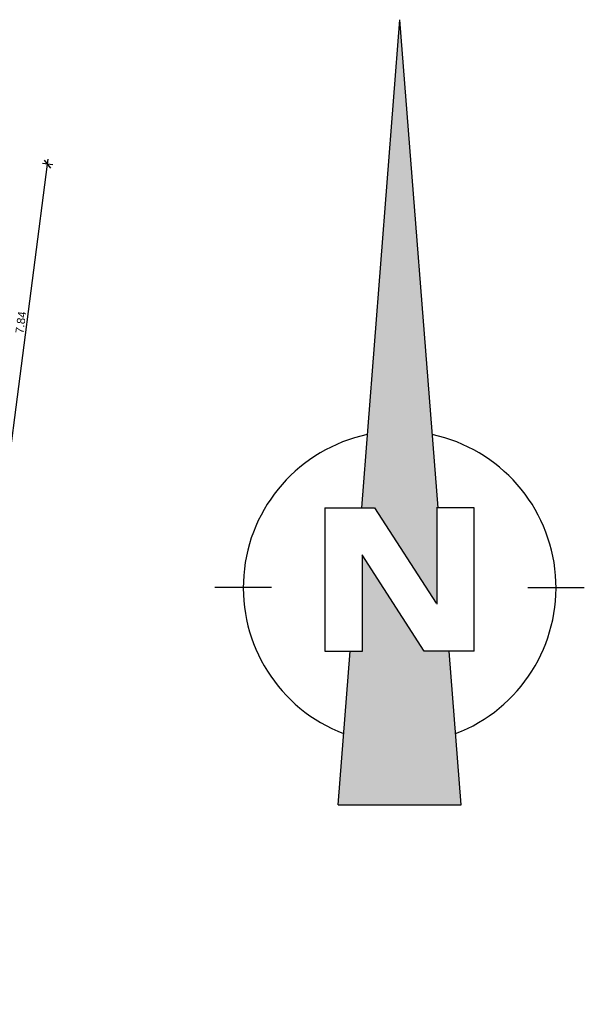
# Model space of a CAD drawing. Header units: metres. Extents: x 344112.5 to 344211.1, y 5709456.4 to 5709545.2.
# Tile 51 of 51: x 344197.3 to 344211.1, y 5709508.4 to 5709532.4. Entities that reach past the tile are written whole.
import ezdxf

# ---------------------------------------------------------------- set-up
doc = ezdxf.new("R2010")
doc.units = ezdxf.units.M
doc.linetypes.add('AUSGEZOGEN', pattern=[0])
doc.layers.add('Bemassung', color=7, linetype='Continuous')
doc.layers.add('Nordpfeil', color=7, linetype='Continuous', lineweight=25)
doc.styles.get("Standard").update_dxf_attribs({"font": 'arial.ttf'})
doc.dimstyles.new('1', dxfattribs={"dimtxt": 0.2, "dimasz": 0.005, "dimexe": 0.08, "dimexo": 0, "dimgap": 0.05, "dimtad": 3, "dimzin": 3, "dimdsep": 46, "dimtxsty": 'Standard', "dimblk": '1000hands_BEMPFEIL', "dimcen": 1, "dimdle": 0.08, "dimse1": 1, "dimse2": 1, "dimclre": 256, "dimazin": 2, "dimtfac": 1, "dimtix": 1, "dimtmove": 2, "dimatfit": 3, "dimldrblk": '1000hands_BEMPFEIL', "dimfxl": 1, "dimtolj": 1, "dimtzin": 0, "dimarcsym": 0})

# ---------------------------------------------------------------- blocks, each defined once
blk = doc.blocks.new('1000hands_BEMPFEIL')
at = {"color": 0}
for p, q in [((-25.4, 0), (25.4, 0)), ((-18, -18), (18, 18)), ((0, -25.4), (0, 25.4))]:
    blk.add_line(p, q, dxfattribs=at)
blk = doc.blocks.new('*D42')
at = {"layer": 'Bemassung', "color": 0, "lineweight": -2, "transparency": 16777216}
blk.add_line((344196.942, 5709521.108), (344197.945, 5709528.873), dxfattribs=at)
at = {"layer": 'Defpoints', "color": 0, "transparency": 16777216}
for p in [(344195.201, 5709529.232, 0), (344197.945, 5709528.877), (344194.078, 5709521.473, 0)]:
    blk.add_point(p, dxfattribs=at)
at = {"layer": 'Bemassung', "color": 0, "lineweight": -2, "transparency": 16777216, "xscale": 0.005, "yscale": 0.005, "zscale": 0.005}
for p, rotation in [((344197.945, 5709528.877), 82.6453569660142), ((344196.942, 5709521.103), 262.6453569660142)]:
    blk.add_blockref('1000hands_BEMPFEIL', p, dxfattribs=dict(at, rotation=rotation))
at = {"layer": 'Bemassung', "color": 0, "transparency": 16777216, "insert": (344197.293, 5709525.01), "char_height": 0.2, "attachment_point": 5, "rotation": 82.6454}
blk.add_mtext('\\A1;7.84', dxfattribs=at)
blk = doc.blocks.new('*D21')
at = {"layer": 'Bemassung', "color": 0, "lineweight": -2, "transparency": 16777216}
blk.add_line((344182.83, 5709509.701), (344200.87, 5709507.373), dxfattribs=at)
at = {"layer": 'Defpoints', "color": 0, "transparency": 16777216}
for p in [(344200.875, 5709507.372), (344182.012, 5709503.406, 0), (344199.321, 5709495.332, 0)]:
    blk.add_point(p, dxfattribs=at)
at = {"layer": 'Bemassung', "color": 0, "lineweight": -2, "transparency": 16777216, "xscale": 0.005, "yscale": 0.005, "zscale": 0.005}
for p, rotation in [((344182.825, 5709509.702), 172.6453569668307), ((344200.875, 5709507.372), 352.6453569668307)]:
    blk.add_blockref('1000hands_BEMPFEIL', p, dxfattribs=dict(at, rotation=rotation))
at = {"layer": 'Bemassung', "color": 0, "transparency": 16777216, "insert": (344191.869, 5709508.688), "char_height": 0.2, "attachment_point": 5, "rotation": 352.6454}
blk.add_mtext('\\A1;18.20', dxfattribs=at)

msp = doc.modelspace()

# ---------------------------------------------------------------- hatches: boundary and pattern name
at = {"layer": 'Nordpfeil', "linetype": 'AUSGEZOGEN', "true_color": 0x000000, "transparency": 33554687}
for points in [[(344206.548, 5709532.407), (344205.614, 5709520.482), (344205.937, 5709520.482), (344207.461, 5709518.112), (344207.461, 5709520.495), (344207.482, 5709520.497)], [(344205.635, 5709519.333), (344205.635, 5709516.98), (344205.339, 5709516.98), (344205.044, 5709513.222), (344208.052, 5709513.222), (344207.757, 5709516.98), (344207.148, 5709516.98)]]:
    msp.add_hatch(color=18, dxfattribs=at).paths.add_polyline_path(points)

# ---------------------------------------------------------------- linework, layer by layer
at = {"layer": 'Nordpfeil', "linetype": 'AUSGEZOGEN', "transparency": 33554687}
for p, q in [((344206.548, 5709532.407), (344205.614, 5709520.482)), ((344206.548, 5709532.407), (344207.483, 5709520.482)), ((344204.724, 5709520.482), (344204.724, 5709516.98)), ((344204.724, 5709520.482), (344205.937, 5709520.482)), ((344205.937, 5709520.482), (344207.437, 5709518.15)), ((344207.461, 5709518.129), (344207.461, 5709520.495)), ((344208.372, 5709520.482), (344207.461, 5709520.482)), ((344208.372, 5709516.98), (344208.372, 5709520.482)), ((344205.635, 5709519.333), (344205.635, 5709516.967)), ((344207.148, 5709516.98), (344205.635, 5709519.333)), ((344203.418, 5709518.532), (344202.036, 5709518.532)), ((344209.678, 5709518.532), (344211.06, 5709518.532)), ((344204.724, 5709516.98), (344205.635, 5709516.98)), ((344205.044, 5709513.222), (344205.339, 5709516.98)), ((344208.372, 5709516.98), (344207.148, 5709516.98)), ((344208.052, 5709513.222), (344207.757, 5709516.98)), ((344205.044, 5709513.222), (344208.052, 5709513.222))]:
    msp.add_line(p, q, dxfattribs=at)
for start_param, end_param in [(0.359319, 2.925578), (3.65735, 6.223596)]:
    msp.add_ellipse((344206.548, 5709518.532), major_axis=(0.571, 3.778), ratio=1, start_param=start_param, end_param=end_param, dxfattribs=at)

# ---------------------------------------------------------------- dimensions: what is measured, and where the dimension line sits
at = {"layer": 'Bemassung'}
for base, p1, p2, angle, picture, middle in [((344197.945, 5709528.877), (344194.078, 5709521.473, 0), (344195.201, 5709529.232, 0), 82.6454, '*D42', (344197.293, 5709525.01)), ((344200.875, 5709507.372), (344182.012, 5709503.406, 0), (344199.321, 5709495.332, 0), 352.6454, '*D21', (344191.869, 5709508.688))]:
    dim = msp.add_linear_dim(base=base, p1=p1, p2=p2, angle=angle, dimstyle='1', dxfattribs=at)
    dim.commit()
    dim.dimension.update_dxf_attribs({"geometry": picture, "text_midpoint": middle})

doc.saveas('drawing.dxf')
